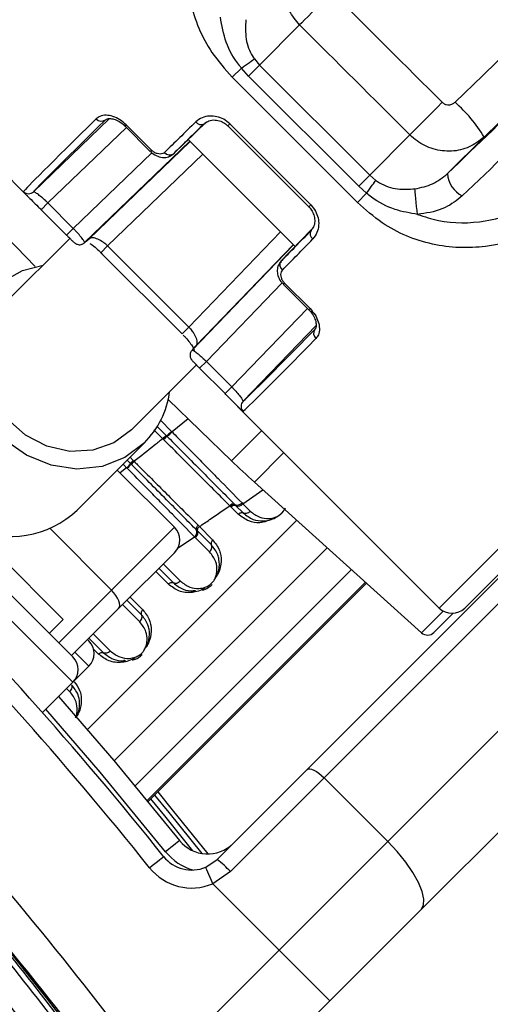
# Paper-space layout 'Wall Base Bracket' of a CAD drawing. Header units: millimetres. Extents: x 61326 to 443956, y 32752 to 406945.
# Tile 34 of 73: x 94187 to 95496, y 244780 to 247519. Entities that reach past the tile are written whole.
import ezdxf

# ---------------------------------------------------------------- set-up
doc = ezdxf.new("R2010")
doc.units = ezdxf.units.MM
doc.layers.add('COMPONENT_GEOMETRY', color=7, linetype='Continuous')
doc.styles.add('SLDTEXTSTYLE1', font='TXT', dxfattribs={"width": 0.75})
doc.dimstyles.new('SLDDIMSTYLE0', dxfattribs={"dimtxt": 2500, "dimasz": 165.1, "dimexe": 0, "dimexo": 0.0625, "dimgap": 625, "dimtad": 0, "dimtih": 1, "dimtoh": 1, "dimdec": 0, "dimlfac": 0.02, "dimrnd": 1e-09, "dimzin": 12, "dimdsep": 46, "dimtxsty": 'SLDTEXTSTYLE1', "dimsah": 1, "dimcen": 0.09, "dimadec": 0, "dimazin": 3, "dimtfac": 1, "dimtdec": 0, "dimtofl": 0, "dimtmove": 0, "dimatfit": 3, "dimfxl": 1, "dimfrac": 2, "dimtolj": 1, "dimtzin": 12, "dimarcsym": 0})

# ---------------------------------------------------------------- blocks, each defined once
blk = doc.blocks.new('_D_23')
at = {"layer": 'COMPONENT_GEOMETRY', "color": 7, "ltscale": 50}
for p, q in [((240160.5, 319828.1), (240160.5, 204975.3)), ((84224.7, 236918.1), (84224.7, 204975.3)), ((84224.7, 205134.1), (158498.2, 205134.1)), ((240160.5, 205134.1), (165887, 205134.1))]:
    blk.add_line(p, q, dxfattribs=at)
for points in [[(84224.7, 205134.1), (84389.8, 205108.7), (84389.8, 205159.5)], [(240160.5, 205134.1), (239995.4, 205159.5), (239995.4, 205108.7)]]:
    blk.add_solid(points, dxfattribs=at)
at = {"layer": 'COMPONENT_GEOMETRY', "color": 7, "ltscale": 50, "insert": (158498.2, 206372.4), "char_height": 2500, "attachment_point": 1, "style": 'SLDTEXTSTYLE1'}
blk.add_mtext('3119', dxfattribs=at)

psp = doc.layouts.new('Wall Base Bracket')

# ---------------------------------------------------------------- linework, layer by layer
at = {"color": 7, "linetype": 'Continuous', "lineweight": 25, "ltscale": 50}
for p, q in [((93650.17, 247586.21), (94211.24, 247025.15)), ((94965.78, 247504.13), (94854.19, 247392.54)), ((94839.86, 247409.5), (94854.19, 247392.54)), ((94803.84, 247383.91), (94778.38, 247358.45)), ((94823.69, 247362.04), (94803.84, 247383.91)), ((94823.69, 247362.04), (94854.19, 247392.54)), ((94854.19, 247392.54), (95160.64, 247086.1)), ((95126.54, 247010.29), (94778.38, 247358.45)), ((95130.13, 247055.6), (94823.69, 247362.04)), ((94435.97, 247243.2), (94225.33, 247040.19)), ((94479.61, 247223.17), (94550.33, 247152.45)), ((94553.71, 247155.83), (94482.99, 247226.55)), ((94706.59, 247234.35), (94614.6, 247145.73)), ((94765.84, 247223.47), (94991.56, 246997.75)), ((94771.3, 247228.92), (94997.01, 247003.21)), ((95272.67, 247198.14), (95160.64, 247086.1)), ((95478.86, 247192.23), (95377.17, 247090.53)), ((94367.31, 246898.44), (94660.11, 247180.64)), ((94655.56, 247185.19), (94953.28, 246887.47)), ((94550.33, 247152.45), (94550.33, 247152.45)), ((95130.13, 247055.6), (95160.64, 247086.1)), ((95160.64, 247086.1), (95177.59, 247071.77)), ((95152, 247035.75), (95130.13, 247055.6)), ((96603.27, 247060.34), (95425.01, 245882.08)), ((95152, 247035.75), (95126.54, 247010.29)), ((94059.85, 247007.87), (94229.87, 246831.81)), ((94265.23, 247008.79), (94246.55, 246990.11)), ((94335.95, 246938.07), (94265.23, 247008.79)), ((94246.55, 246990.11), (94317.27, 246919.39)), ((94335.95, 246938.07), (94317.27, 246919.39)), ((94998.08, 246933.97), (94913.83, 246846.51)), ((94986.51, 245432.97), (96485.86, 246932.33)), ((94326.34, 246910.39), (94145.66, 246729.71)), ((94431.6, 246889.23), (94657.32, 246663.51)), ((94666.53, 246599.22), (94948.73, 246892.02)), ((96533.31, 246909.07), (95033.96, 245409.71)), ((94412.91, 246870.54), (94638.63, 246644.82)), ((94920.54, 246782.24), (94991.26, 246711.51)), ((94920.54, 246782.24), (94920.54, 246782.24)), ((94923.92, 246785.62), (94994.64, 246714.89)), ((95210.73, 245232.93), (96710.09, 246732.29)), ((95011.58, 246668.17), (94808.28, 246457.24)), ((94334.5, 245746.16), (93514.26, 246566.41)), ((94497.8, 246377.57), (94680.07, 246559.84)), ((94706.16, 246567.86), (94687.48, 246549.18)), ((94706.16, 246567.86), (94776.89, 246497.14)), ((93618.55, 246539.89), (94307.98, 245850.46)), ((94758.2, 246478.46), (94687.48, 246549.18)), ((96803.14, 246542.5), (95303.79, 245043.14)), ((94776.89, 246497.14), (94758.2, 246478.46)), ((94599.9, 246461.78), (94775.97, 246291.76)), ((94793.24, 246443.14), (95354.3, 245882.08)), ((94609.37, 246373.49), (94610.84, 246372.01)), ((94346.93, 246154.57), (94533.86, 246341.51)), ((94585.92, 246352.2), (94584.95, 246353.16)), ((94587.34, 246350.77), (94585.92, 246352.2)), ((94594.7, 246362.06), (94595.71, 246361.04)), ((94595.71, 246361.05), (94597.16, 246359.58)), ((94495.03, 246284.26), (94485.82, 246293.47)), ((94496.59, 246282.69), (94495.03, 246284.26)), ((94502.57, 246292.8), (94504.14, 246291.23)), ((94504.14, 246291.23), (94505.2, 246290.16)), ((94458.24, 246265.89), (94617.34, 246106.79)), ((94486.07, 246270.69), (94484.47, 246272.3)), ((94497.64, 246281.64), (94496.6, 246282.68)), ((94839.78, 246232.25), (95305.06, 245813.31)), ((94805.62, 246174.29), (94807.87, 246172)), ((94772.73, 246165.32), (94771.23, 246166.83)), ((94774.92, 246163.12), (94772.73, 246165.32)), ((94795.01, 246143.03), (94774.92, 246163.12)), ((94784.94, 246170.55), (94786.44, 246169.03)), ((94786.44, 246169.04), (94788.65, 246166.82)), ((94788.65, 246166.82), (94808.95, 246146.53)), ((94807.87, 246172), (94828.46, 246151.42)), ((94442.46, 245931.91), (94617.34, 246106.79)), ((94681.41, 246096.6), (94679.05, 246098.97)), ((94720.21, 246057.79), (94681.4, 246096.61)), ((94683.02, 246112.4), (94686.89, 246108.54)), ((94686.89, 246108.54), (94723.71, 246071.73)), ((94715.32, 246038.28), (94675.95, 246077.65)), ((94617.34, 246036.08), (94461.89, 245880.63)), ((94573.91, 245992.65), (94614.49, 245952.07)), ((94544.18, 245343.65), (95151.82, 245951.29)), ((94525.76, 245863.34), (94485.18, 245903.92)), ((94461.89, 245880.63), (94330.96, 245749.7)), ((94269.09, 245811.57), (94307.98, 245850.46)), ((95339.46, 245814.21), (95392.79, 245867.54)), ((94375.57, 245794.31), (94379.08, 245790.8)), ((94379.46, 245798.2), (94420.04, 245757.62)), ((94334.5, 245675.45), (94379.11, 245720.06)), ((94250.38, 245591.33), (94334.5, 245675.45)), ((94736.1, 245182.56), (94986.51, 245432.97)), ((95033.96, 245409.71), (94773.11, 245148.87)), ((95033.96, 245409.71), (95210.73, 245232.93)), ((94908.43, 244930.63), (95210.73, 245232.93)), ((94704.4, 245161.2), (94736.1, 245182.56)), ((94773.11, 245148.87), (94723.9, 245115.16)), ((94723.9, 245115.16), (94908.43, 244930.63)), ((95303.79, 245043.14), (95049.85, 244789.21)), ((94558.12, 244580.32), (94908.43, 244930.63)), ((95049.85, 244789.21), (94908.43, 244930.63)), ((95049.85, 244789.21), (94688.36, 244427.71))]:
    psp.add_line(p, q, dxfattribs=at)
at = {"color": 8, "linetype": 'Continuous', "lineweight": 25, "ltscale": 50}
for p, q in [((94265.23, 247008.79), (94483.56, 247219.22)), ((94479.61, 247223.17), (94482.99, 247226.55)), ((94765.84, 247223.47), (94771.3, 247228.92)), ((94660.78, 247179.97), (94380.16, 246909.5)), ((94554.51, 247148.72), (94335.95, 246938.07)), ((94431.6, 246889.23), (94696.35, 247144.4)), ((94550.33, 247152.45), (94553.71, 247155.83)), ((95354.3, 245882.08), (96576.2, 247103.98)), ((94991.56, 246997.75), (94997.01, 247003.21)), ((94657.32, 246663.51), (94912.49, 246928.26)), ((94431.6, 246889.23), (94412.91, 246870.54)), ((94948.06, 246892.69), (94677.59, 246612.07)), ((94917.14, 246786.76), (94706.16, 246567.86)), ((94920.54, 246782.24), (94923.92, 246785.62)), ((94776.89, 246497.14), (94987.31, 246715.47)), ((94991.26, 246711.52), (94994.64, 246714.89)), ((94657.32, 246663.51), (94638.63, 246644.82)), ((94334.5, 245675.45), (93443.55, 246566.41)), ((94578.39, 246404.47), (94609.37, 246373.49)), ((94655.66, 246407.94), (94610.84, 246372.01)), ((94584.95, 246353.16), (94560.43, 246377.68)), ((94568.32, 246388.43), (94594.7, 246362.06)), ((94860.29, 246376.09), (94775.97, 246291.76)), ((94839.78, 246232.25), (94921.96, 246314.42)), ((94493.86, 246301.51), (94502.57, 246292.8)), ((94484.47, 246272.3), (94466.08, 246258.05)), ((94807.87, 246172), (94863.4, 246210.99)), ((94375.35, 245543.91), (94957.61, 246126.16)), ((94271.19, 246103.17), (94442.46, 245931.91)), ((94625.13, 246047.84), (94673.56, 246080.06)), ((94449.91, 245456.73), (95042.71, 246049.53)), ((94508.12, 245387.28), (95109.89, 245989.05)), ((94600.55, 245948.58), (94565.2, 245983.94)), ((94586.12, 246004.85), (94634.01, 245956.96)), ((94295.61, 245785.06), (94442.46, 245931.91)), ((95149.14, 245953.71), (94541.88, 245346.45)), ((94544.17, 245343.66), (95151.81, 245951.3)), ((94493.9, 245912.63), (94529.25, 245877.28)), ((94520.87, 245843.82), (94472.98, 245891.71)), ((95365.44, 245873.69), (95305.06, 245813.31)), ((94391.66, 245810.4), (94439.55, 245762.51)), ((94406.1, 245754.13), (94392.11, 245768.11)), ((94379.11, 245720.06), (94340.22, 245758.95)), ((94326.42, 245649.37), (94317.42, 245658.37))]:
    psp.add_line(p, q, dxfattribs=at)
at = {"color": 7, "linetype": 'Continuous', "lineweight": 25, "ltscale": 50, "flags": 128}
for points in [[(95398.44, 247289.32), (95475.46, 247363.77), (95552.4, 247438.12), (95629.24, 247512.37), (95705.96, 247586.49), (95782.56, 247660.49), (95859.03, 247734.34), (95935.34, 247808.03), (96011.49, 247881.56)], [(96147.71, 247838.34), (96064.72, 247758.22), (95981.52, 247677.88), (95898.12, 247597.34), (95814.55, 247516.61), (95730.82, 247435.72), (95646.95, 247354.69), (95562.96, 247273.51), (95478.86, 247192.23)], [(95055.6, 247594.73), (95041.09, 247580.17), (95026.8, 247565.82), (95013.13, 247552.06), (95000.43, 247539.27), (94989.07, 247527.8), (94979.34, 247517.95), (94971.51, 247509.99), (94965.78, 247504.13)], [(94803.84, 247383.91), (94809.77, 247388.18), (94815.53, 247392.31), (94820.98, 247396.21), (94826.01, 247399.79), (94830.5, 247402.97), (94834.36, 247405.69), (94837.5, 247407.88), (94839.86, 247409.5)], [(95362.58, 247288.82), (95348.05, 247274.25), (95333.75, 247259.88), (95320.06, 247246.11), (95307.36, 247233.31), (95295.98, 247221.82), (95286.24, 247211.96), (95278.4, 247204), (95272.67, 247198.14)], [(95152, 247035.75), (95156.27, 247041.68), (95160.4, 247047.44), (95164.3, 247052.89), (95167.88, 247057.91), (95171.07, 247062.41), (95173.78, 247066.27), (95175.97, 247069.41), (95177.59, 247071.77)], [(95294.09, 246977.03), (95292.69, 246987.67), (95291.3, 246998.92), (95289.99, 247010.21), (95288.84, 247020.95), (95287.9, 247030.56), (95287.22, 247038.56), (95286.83, 247044.52), (95286.77, 247048.13)], [(94533.86, 246341.51), (94479.84, 246300.81), (94415.88, 246276), (94346.01, 246268.64), (94274.61, 246279.18), (94206.17, 246306.97), (94144.99, 246350.26), (94094.92, 246406.33), (94059.1, 246471.65), (94039.78, 246542.13), (94038.18, 246613.32), (94054.39, 246680.77), (94087.4, 246740.23), (94135.14, 246787.96), (94194.6, 246820.98), (94251.87, 246835.92)], [(94497.8, 246377.57), (94448.63, 246341.45), (94390.04, 246321.08), (94326.39, 246317.95), (94262.39, 246332.3), (94202.8, 246363.06), (94152.02, 246407.96), (94113.83, 246463.67), (94091.06, 246526.04), (94085.4, 246590.47), (94097.27, 246652.16), (94125.78, 246706.54), (94145.66, 246729.71)], [(94461.89, 245880.63), (94464.32, 245884.41), (94465.29, 245889.41), (94464.78, 245895.43), (94462.8, 245902.24), (94459.42, 245909.58), (94454.78, 245917.16), (94449.05, 245924.7), (94442.46, 245931.91)], [(94666.88, 245925.56), (94667.59, 245927.26), (94668.48, 245928.71), (94669.53, 245929.86), (94670.71, 245930.66), (94671.98, 245931.1), (94673.3, 245931.17), (94674.63, 245930.86), (94675.94, 245930.17)], [(94472.43, 245731.1), (94473.13, 245732.81), (94474.03, 245734.26), (94475.08, 245735.4), (94476.25, 245736.21), (94477.52, 245736.65), (94478.85, 245736.71), (94480.18, 245736.4), (94481.49, 245735.72)], [(94294.89, 245635.85), (94448.66, 245458.2), (94631.89, 245235.44)], [(94986.51, 245432.97), (94989.55, 245434.65), (94993.83, 245434.91), (94999.19, 245433.73), (95005.42, 245431.17), (95012.28, 245427.31), (95019.51, 245422.32), (95026.83, 245416.38), (95033.96, 245409.71)], [(94570.95, 245370.41), (94611.4, 245321.06), (94710.25, 245197.88)], [(94631.89, 245235.44), (94631.14, 245234.84), (94628.92, 245233.06), (94625.31, 245230.17), (94620.45, 245226.29), (94614.54, 245221.56), (94607.78, 245216.16), (94600.46, 245210.3), (94592.84, 245204.21)], [(95303.79, 245043.14), (95310.5, 245055.3), (95311.53, 245072.42), (95306.82, 245093.85), (95296.57, 245118.77), (95281.15, 245146.21), (95261.17, 245175.13), (95237.39, 245204.41), (95210.73, 245232.93)], [(94548.23, 245159.6), (94555.85, 245165.7), (94563.18, 245171.55), (94569.93, 245176.95), (94575.85, 245181.68), (94580.7, 245185.57), (94584.31, 245188.45), (94586.53, 245190.23), (94587.28, 245190.83)], [(94723.9, 245115.16), (94720.09, 245124.14), (94716.44, 245132.78), (94713.06, 245140.73), (94710.11, 245147.71), (94707.68, 245153.44), (94705.88, 245157.69), (94704.77, 245160.31), (94704.4, 245161.2)]]:
    psp.add_lwpolyline(points, dxfattribs=at)
at = {"color": 8, "linetype": 'Continuous', "lineweight": 25, "ltscale": 50, "flags": 128}
for points in [[(94592.84, 245204.21), (94410.49, 245425.91), (94259.47, 245600.42)], [(94562.22, 245361.69), (94601.88, 245313.3), (94693.5, 245199.25)], [(94668.93, 245206.7), (94590.55, 245304.07), (94551.84, 245351.31)]]:
    psp.add_lwpolyline(points, dxfattribs=at)
at = {"color": 7, "linetype": 'Continuous', "lineweight": 25, "ltscale": 2500}
for centre, radius, start, end in [((95119.65, 246976.55), 418.99, 30.982, 48.28781), ((94414.22, 247254.71), 18.32, 219.14235, 306.64042), ((94691.16, 247244.69), 17.72, 215.59334, 299.87728), ((94604.41, 247160.62), 18.04, 217.80375, 304.41527), ((95453.79, 247096.41), 76.85, 184.38981, 242.35879), ((94211.44, 247054.57), 20, 224.99544, 314.02497), ((95012.78, 246923.07), 17.72, 150.12272, 234.40666), ((94928.71, 246836.31), 18.04, 145.58473, 232.19625), ((86464.4, 238696.31), 10400, 38.643507, 51.356493), ((86464.4, 238696.31), 10350, 38.643507, 51.356493), ((90724.72, 242956.63), 3750, 91.69334, 358.30666), ((90724.72, 242956.63), 3745.57, 91.6649, 358.3351), ((90724.72, 242956.63), 3695.6, 92.38945, 357.61055), ((95022.8, 246646.13), 18.32, 143.35958, 230.85765), ((94354.64, 246518.31), 251.75, 315.38879, 352.11809), ((94822.66, 246443.34), 20, 135.97503, 225.00456), ((94524.16, 246453.65), 119.07, 307.81521, 316.71698), ((94647.46, 246294.43), 85.78, 127.96342, 136.78837), ((94643.35, 246298.17), 76.84, 126.9485, 136.79873), ((94432.88, 246328.47), 76.27, 312.56624, 324.57224), ((94539.44, 246252.66), 54.5, 132.56732, 144.56735), ((94541.68, 246250.19), 54.11, 132.37805, 144.46233), ((96512.61, 248090.11), 2500, 226, 228), ((94161.85, 246350.29), 269.37, 245.48414, 313.40061), ((94780.66, 246159.22), 12.11, 69.27125, 141.08056), ((94784.32, 246155.57), 12.06, 68.9429, 141.22188), ((94794.72, 246182.57), 16.88, 248.94124, 321.22341), ((94581.99, 246071.43), 50, 315, 45), ((94663.09, 246093.36), 16.92, 308.21062, 19.38171), ((94690.47, 246102.9), 12.08, 128.11525, 198.96053), ((95389.66, 245917.44), 50, 225, 315), ((94343.75, 245755.42), 50, 315, 45), ((95321.79, 245831.89), 25, 228, 315), ((90724.72, 242956.63), 6000, 270, 27.917403), ((94299.14, 245710.81), 50, 315, 45), ((86393.69, 238625.6), 10000, 34.509169, 43.280869), ((86417.88, 238601.5), 10100, 36.296444, 42.072365), ((86417.88, 238601.5), 10000, 36.296444, 42.043063), ((94710, 245297.88), 100, 218.64351, 315), ((94665.39, 245253.27), 100, 218.64351, 292.95834), ((86393.69, 238625.6), 10000, 34.509169, 40.852588), ((94574.63, 244968.03), 268.51, 42.33747, 53.03396), ((94665.39, 245253.27), 150, 218.64351, 292.95834)]:
    psp.add_arc(centre, radius, start, end, dxfattribs=at)
at = {"color": 8, "linetype": 'Continuous', "lineweight": 25, "ltscale": 2500}
for centre, radius, start, end in [((90724.72, 242956.63), 5975, 270, 27.843717), ((94710, 245297.88), 150, 218.64351, 254.4516)]:
    psp.add_arc(centre, radius, start, end, dxfattribs=at)
at = {"color": 7, "linetype": 'Continuous', "lineweight": 25, "ltscale": 2500}
for centre, major_axis, ratio, start_param, end_param in [((175834.09, 163228.1), (329280.1, -329112.72), 0.0056957, 1.8233716, 1.8243331), ((175750.39, 163144.4), (329194.87, -329194.87), 0.0056094, 1.8233731, 1.8243346), ((95202.8, 248013.48), (1005.98, 973.92), 0.0058121, 2.4891568, 3.1048669), ((95216.71, 247999.11), (991.84, 959.78), 0.0058963, 2.4891595, 3.1048696), ((95344.23, 247872.06), (1005.98, 973.92), 0.0058121, 2.2906462, 2.4125992), ((95358.13, 247857.68), (991.84, 959.78), 0.0058963, 2.2906489, 2.4126019), ((95625.78, 247590.04), (959.78, 991.84), 0.0058963, 3.8705834, 3.9925364), ((95358.13, 247857.68), (991.84, 959.78), 0.0058963, 3.1814272, 3.3033802), ((95640.15, 247576.13), (973.92, 1005.98), 0.0058121, 3.8705861, 3.9925391), ((95767.2, 247448.62), (959.78, 991.84), 0.0058963, 3.1783157, 3.7940258), ((95625.78, 247590.04), (959.78, 991.84), 0.0058963, 2.9798051, 3.1017581), ((95781.57, 247434.71), (973.92, 1005.98), 0.0058121, 3.1783184, 3.7940285)]:
    psp.add_ellipse(centre, major_axis=major_axis, ratio=ratio, start_param=start_param, end_param=end_param, dxfattribs=at)
at = {"color": 7, "linetype": 'Continuous', "lineweight": 25, "ltscale": 50}
for points, knots in [([(94845.12, 248095.85), (94819.14, 248062.32), (94767.22, 247995.32), (94695.36, 247870.36), (94647.95, 247726.49), (94653.5, 247567.15), (94704.21, 247442.21), (94758.5, 247380.9), (94778.38, 247358.45)], [0, 0, 0, 0, 0.1516864, 0.3031713, 0.5264844, 0.7117272, 0.8944428, 1, 1, 1, 1]), ([(95377.17, 247090.53), (95543.61, 247250.97), (95815.99, 247513.54), (96088.61, 247776.33), (96194.64, 247878.54)], [0, 0, 0, 0, 0.6110496, 1, 1, 1, 1]), ([(96239.79, 247814.36), (96133.08, 247712.31), (95859, 247450.2), (95585.29, 247188.28), (95418.14, 247028.33)], [0, 0, 0, 0, 0.3893271, 1, 1, 1, 1]), ([(94965.78, 247504.13), (94955.23, 247516.82), (94934.18, 247542.12), (94919.71, 247589.82), (94920.36, 247638.55), (94935.03, 247680.52), (94952.57, 247701.57), (94959.83, 247710.28)], [0, 0, 0, 0, 0.2115316, 0.4216896, 0.6326248, 0.8479114, 1, 1, 1, 1]), ([(94803.84, 247383.91), (94801.95, 247386.23), (94784.3, 247407.9), (94757.92, 247454.08), (94749.34, 247502.32), (94745.12, 247526)], [0, 0, 0, 0, 0.0575563, 0.5375513, 1, 1, 1, 1]), ([(94816.22, 247518.67), (94815.26, 247500.59), (94813.37, 247465.02), (94826.49, 247430.38), (94837.17, 247413.38), (94838.66, 247411.24), (94839.86, 247409.5)], [0, 0, 0, 0, 0.4734055, 0.9315652, 0.9445869, 1, 1, 1, 1]), ([(95362.58, 247288.82), (95363.65, 247287.86), (95366.84, 247285.01), (95373.62, 247282.03), (95382.47, 247281.37), (95391.36, 247283.68), (95396.08, 247287.44), (95398.44, 247289.32)], [0, 0, 0, 0, 0.1086781, 0.3232203, 0.5455753, 0.7724853, 1, 1, 1, 1]), ([(94482.99, 247226.55), (94477.27, 247231.55), (94465.82, 247241.57), (94445.96, 247250.47), (94426.65, 247253.76), (94410.46, 247251.2), (94403.21, 247245.61), (94400.01, 247243.15)], [0, 0, 0, 0, 0.1997486, 0.3998664, 0.6070316, 0.8265411, 1, 1, 1, 1]), ([(94426.32, 247240.21), (94427.5, 247241.34), (94429.78, 247243.53), (94441.72, 247244.17), (94456.2, 247239.95), (94469.76, 247232.53), (94476.79, 247225.44), (94479.33, 247222.87)], [0, 0, 0, 0, 0.23942562, 0.46302243, 0.66616983, 0.87915866, 1, 1, 1, 1]), ([(94771.3, 247228.92), (94765.84, 247233.53), (94754.94, 247242.73), (94734.98, 247249.88), (94714.17, 247251.59), (94693.15, 247247.11), (94682.33, 247238.71), (94676.76, 247234.38)], [0, 0, 0, 0, 0.1783772, 0.3568281, 0.5479175, 0.7670112, 1, 1, 1, 1]), ([(94701.68, 247229.18), (94705.11, 247232.3), (94711.97, 247238.55), (94729.07, 247240.6), (94745.51, 247237.13), (94758.08, 247230.86), (94763.6, 247225.15), (94765.54, 247223.15)], [0, 0, 0, 0, 0.2644881, 0.5303189, 0.7390128, 0.9085684, 1, 1, 1, 1]), ([(95478.86, 247192.23), (95465.68, 247181.95), (95439.24, 247161.32), (95388.48, 247150.33), (95337.45, 247156.41), (95298, 247175.22), (95279.06, 247192.36), (95272.67, 247198.14)], [0, 0, 0, 0, 0.2228125, 0.4471525, 0.6703767, 0.8887653, 1, 1, 1, 1]), ([(94550.64, 247152.75), (94552.04, 247151.21), (94557.63, 247145.04), (94571.07, 247137.78), (94588.15, 247134.35), (94603.91, 247137.26), (94611.15, 247143.22), (94614.49, 247145.97)], [0, 0, 0, 0, 0.0819177, 0.3282831, 0.5925654, 0.8120757, 1, 1, 1, 1]), ([(94590.15, 247149.56), (94588.57, 247148.32), (94585.12, 247145.62), (94577.87, 247144.31), (94569.54, 247145.61), (94561.04, 247149.4), (94556.15, 247153.69), (94553.71, 247155.83)], [0, 0, 0, 0, 0.1829637, 0.3999881, 0.6043466, 0.8023827, 1, 1, 1, 1]), ([(95294.09, 246977.03), (95313.33, 246970.81), (95374.56, 246951.01), (95493.48, 246952.88), (95621.05, 246999.24), (95733.18, 247067.18), (95793.63, 247115.31), (95823.87, 247139.39)], [0, 0, 0, 0, 0.1039535, 0.3308959, 0.6101642, 0.8049374, 1, 1, 1, 1]), ([(95286.77, 247048.13), (95303.67, 247051.73), (95337.59, 247058.97), (95363.95, 247079.99), (95377.17, 247090.53)], [0, 0, 0, 0, 0.4985008, 1, 1, 1, 1]), ([(95863.94, 247077.03), (95830.42, 247051.05), (95763.41, 246999.13), (95638.46, 246927.27), (95494.58, 246879.85), (95335.24, 246885.4), (95210.3, 246936.12), (95148.99, 246990.41), (95126.54, 247010.29)], [0, 0, 0, 0, 0.1516864, 0.3031713, 0.5264844, 0.7117272, 0.8944428, 1, 1, 1, 1]), ([(95177.59, 247071.77), (95180.93, 247069.54), (95199.23, 247057.36), (95236.52, 247045.17), (95270.61, 247047.18), (95286.77, 247048.13)], [0, 0, 0, 0, 0.1052646, 0.5760788, 1, 1, 1, 1]), ([(94205.88, 247030.62), (94206.74, 247029.71), (94210.27, 247026.02), (94221.67, 247014.82), (94235.34, 247001.3), (94243.81, 246992.84), (94246.55, 246990.11)], [0, 0, 0, 0, 0.1181243, 0.4851413, 0.833605, 1, 1, 1, 1]), ([(94265.23, 247008.79), (94263.25, 247010.72), (94257.11, 247016.69), (94246.54, 247026.02), (94235.71, 247034.53), (94227.75, 247039.86), (94226.14, 247040.08), (94225.33, 247040.19)], [0, 0, 0, 0, 0.10050567, 0.3121767, 0.53759339, 0.76842117, 1, 1, 1, 1]), ([(95294.09, 246977.03), (95272.93, 246980.65), (95227.31, 246988.44), (95180.31, 247013.19), (95156.44, 247032.21), (95152, 247035.75)], [0, 0, 0, 0, 0.41314286, 0.89081702, 1, 1, 1, 1]), ([(95418.14, 247028.33), (95403.15, 247016.47), (95385.65, 247002.62), (95343.68, 246984.3), (95317.24, 246980.43), (95294.09, 246977.03)], [0, 0, 0, 0, 0.4256636, 0.4970368, 1, 1, 1, 1]), ([(94991.51, 246997.69), (94991.71, 246997.53), (94995.64, 246994.29), (95001.38, 246985.39), (95007.05, 246971.6), (95008.39, 246956.17), (95005.36, 246941.61), (94999.72, 246935.49), (94997.01, 246932.54)], [0, 0, 0, 0, 0.0082425, 0.1665268, 0.3334653, 0.5310518, 0.7740945, 1, 1, 1, 1]), ([(94997.01, 247003.21), (95001.62, 246997.75), (95010.83, 246986.84), (95017.98, 246966.89), (95019.68, 246946.08), (95015.2, 246925.06), (95006.8, 246914.24), (95002.47, 246908.66)], [0, 0, 0, 0, 0.1783772, 0.3568281, 0.5479175, 0.7670112, 1, 1, 1, 1]), ([(94317.27, 246919.39), (94317.39, 246919.26), (94318.69, 246917.95), (94319.99, 246916.67), (94321.17, 246915.51)], [0, 0, 0, 0, 0.0950067, 1, 1, 1, 1]), ([(94321.17, 246915.51), (94322.55, 246914.13), (94326.57, 246910.14), (94332.49, 246904.37), (94337.38, 246899.85), (94340.1, 246897.49), (94343.39, 246895.31), (94347.19, 246893.57), (94352.22, 246892.62), (94357.07, 246892.72), (94359.7, 246894.02), (94360.45, 246894.4)], [0, 0, 0, 0, 0.0980905, 0.2842917, 0.4903107, 0.6343031, 0.6982095, 0.7653772, 0.8539974, 0.9578943, 1, 1, 1, 1]), ([(94367.31, 246898.44), (94367.3, 246899.33), (94367.27, 246901.14), (94361.66, 246909.31), (94352.72, 246920.2), (94343.45, 246930.39), (94337.72, 246936.27), (94335.95, 246938.07)], [0, 0, 0, 0, 0.2297359, 0.4619589, 0.6889879, 0.9044922, 1, 1, 1, 1]), ([(94360.45, 246894.4), (94361.92, 246894.89), (94364.52, 246895.75), (94366.32, 246897.8), (94367.09, 246898.69)], [0, 0, 0, 0, 0.56672674, 1, 1, 1, 1]), ([(94431.6, 246889.23), (94430.79, 246890.01), (94426.66, 246894.01), (94421.19, 246898.36), (94411.4, 246904.95), (94399.85, 246910.58), (94387.1, 246913.13), (94382.48, 246910.71), (94380.16, 246909.5)], [0, 0, 0, 0, 0.03755443, 0.19254429, 0.23529415, 0.47399381, 0.73550074, 1, 1, 1, 1]), ([(94382.13, 246896.42), (94386.74, 246893.08), (94395.36, 246886.86), (94408.14, 246875.56), (94414.58, 246868.68), (94416.7, 246866.42)], [0, 0, 0, 0, 0.4366046, 0.8154253, 1, 1, 1, 1]), ([(92055.33, 246860.48), (92147.58, 246795.66), (92424.85, 246600.86), (92867.11, 246248.45), (93369.38, 245792.66), (93830.51, 245311.19), (94253.96, 244810.99), (94503.69, 244461.83), (94628.56, 244287.26)], [0, 0, 0, 0, 0.0924369, 0.2778181, 0.4631993, 0.6481528, 0.8240764, 1, 1, 1, 1]), ([(94616.95, 244279.41), (94492.28, 244453.74), (94242.93, 244802.41), (93820.12, 245301.9), (93359.67, 245782.66), (92858.12, 246237.77), (92416.5, 246589.64), (92139.63, 246784.14), (92047.5, 246848.86)], [0, 0, 0, 0, 0.1759264, 0.3518527, 0.5368032, 0.7221829, 0.9075626, 1, 1, 1, 1]), ([(94914.1, 246845.98), (94911.39, 246842.89), (94905.49, 246836.15), (94902.73, 246821.89), (94904.87, 246806.25), (94911.22, 246792.18), (94918.29, 246785.27), (94920.97, 246782.65)], [0, 0, 0, 0, 0.17913739, 0.39021022, 0.61071412, 0.85230515, 1, 1, 1, 1]), ([(94917.65, 246822.06), (94916.41, 246820.48), (94913.71, 246817.03), (94912.4, 246809.78), (94913.7, 246801.45), (94917.49, 246792.95), (94921.78, 246788.06), (94923.92, 246785.62)], [0, 0, 0, 0, 0.1829637, 0.3999881, 0.6043466, 0.8023827, 1, 1, 1, 1]), ([(92005.58, 246787.33), (92097.73, 246722.63), (92374.67, 246528.19), (92816.22, 246176.14), (93317.37, 245720.51), (93773.85, 245242.34), (94189.83, 244749.31), (94433.55, 244408.1), (94555.42, 244237.49)], [0, 0, 0, 0, 0.0931497, 0.2799683, 0.4667869, 0.6531644, 0.826582, 1, 1, 1, 1]), ([(94526.61, 244217.78), (94405.2, 244387.79), (94162.39, 244727.82), (93747.92, 245219.13), (93293.08, 245695.6), (92793.69, 246149.59), (92353.68, 246500.35), (92077.69, 246694.07), (91985.87, 246758.52)], [0, 0, 0, 0, 0.1734181, 0.3468359, 0.5332128, 0.720031, 0.9068492, 1, 1, 1, 1]), ([(94991.16, 246711.4), (94991.7, 246710.92), (94996.55, 246706.66), (95003.72, 246696.32), (95010.42, 246681.9), (95012.46, 246668.75), (95010.75, 246660.14), (95008.94, 246658.35), (95008.12, 246657.54)], [0, 0, 0, 0, 0.0239535, 0.213813, 0.408228, 0.6107388, 0.8234031, 1, 1, 1, 1]), ([(94994.64, 246714.89), (94999.64, 246709.18), (95009.66, 246697.73), (95018.56, 246677.87), (95021.85, 246658.56), (95019.29, 246642.37), (95013.7, 246635.12), (95011.24, 246631.92)], [0, 0, 0, 0, 0.1997486, 0.3998664, 0.6070316, 0.8265411, 1, 1, 1, 1]), ([(94641.68, 246641.45), (94644.02, 246639.06), (94650.98, 246632), (94660.61, 246619.88), (94668.81, 246607.99), (94672.55, 246600.25), (94672.77, 246599.43), (94672.85, 246599.14)], [0, 0, 0, 0, 0.1216358, 0.3601591, 0.6186534, 0.8649507, 1, 1, 1, 1]), ([(94657.32, 246663.51), (94658.1, 246662.7), (94662.1, 246658.56), (94666.45, 246653.1), (94673.04, 246643.31), (94678.68, 246631.76), (94681.22, 246619.01), (94678.81, 246614.39), (94677.59, 246612.07)], [0, 0, 0, 0, 0.03755443, 0.19254429, 0.23529415, 0.47399381, 0.73550074, 1, 1, 1, 1]), ([(94666.68, 246599.31), (94665.1, 246597.35), (94662.26, 246593.81), (94660.8, 246587.7), (94660.88, 246582.62), (94661.92, 246578.53), (94663.32, 246575.51), (94664.61, 246573.45), (94666.01, 246571.57), (94668.47, 246568.67), (94671.99, 246564.88), (94676.16, 246560.63), (94677.29, 246559.48)], [0, 0, 0, 0, 0.1281463, 0.2304087, 0.3159217, 0.3890642, 0.4497994, 0.4988669, 0.5534092, 0.6611176, 0.9086158, 1, 1, 1, 1]), ([(94666.53, 246599.22), (94667.42, 246599.2), (94669.23, 246599.18), (94677.41, 246593.57), (94688.29, 246584.63), (94698.48, 246575.36), (94704.36, 246569.62), (94706.16, 246567.86)], [0, 0, 0, 0, 0.2297359, 0.4619589, 0.6889879, 0.9044922, 1, 1, 1, 1]), ([(94687.48, 246549.18), (94686.42, 246550.24), (94682.96, 246553.71), (94679.21, 246557.47), (94677.34, 246559.41), (94677.28, 246559.48)], [0, 0, 0, 0, 0.29876287, 0.97700475, 1, 1, 1, 1]), ([(94797.1, 246439.34), (94796.69, 246439.73), (94793.4, 246442.88), (94782.83, 246453.66), (94769.4, 246467.24), (94760.93, 246475.72), (94758.2, 246478.46)], [0, 0, 0, 0, 0.0554986, 0.448579, 0.8217886, 1, 1, 1, 1]), ([(94776.89, 246497.14), (94778.81, 246495.16), (94784.78, 246489.01), (94794.11, 246478.45), (94802.62, 246467.62), (94807.95, 246459.65), (94808.17, 246458.05), (94808.28, 246457.24)], [0, 0, 0, 0, 0.10050567, 0.3121767, 0.53759339, 0.76842117, 1, 1, 1, 1]), ([(94609.38, 246373.47), (94607.75, 246371.85), (94604.47, 246368.6), (94599.97, 246364.44), (94597.02, 246361.93), (94596.06, 246361.28), (94595.71, 246361.05)], [0, 0, 0, 0, 0.2796073, 0.5592095, 0.8388268, 1, 1, 1, 1]), ([(94610.84, 246372.01), (94616.49, 246366.3), (94639.76, 246342.76), (94674.95, 246307.12), (94711.61, 246269.93), (94755.7, 246225.16), (94784.15, 246196.17), (94805.62, 246174.29)], [0, 0, 0, 0, 0.0787019, 0.3245885, 0.4966859, 0.6200328, 1, 1, 1, 1]), ([(94584.95, 246353.16), (94577.06, 246346.9), (94550.54, 246325.83), (94523.91, 246304.88), (94505.2, 246290.16)], [0, 0, 0, 0, 0.2971598, 1, 1, 1, 1]), ([(94585.93, 246352.19), (94586.97, 246353.22), (94589.05, 246355.3), (94591.99, 246358.04), (94594.41, 246360.16), (94595.27, 246360.76), (94595.7, 246361.05)], [0, 0, 0, 0, 0.2499967, 0.5000306, 0.7500595, 1, 1, 1, 1]), ([(94771.23, 246166.83), (94768.88, 246169.18), (94753.93, 246184.14), (94726.26, 246211.8), (94668.77, 246269.31), (94621.19, 246316.91), (94587.34, 246350.77)], [0, 0, 0, 0, 0.0466045, 0.2962935, 0.4993122, 1, 1, 1, 1]), ([(94597.16, 246359.58), (94599.8, 246356.93), (94634.37, 246322.18), (94682.55, 246273.71), (94738.97, 246216.89), (94767.24, 246188.4), (94782.54, 246172.97), (94784.94, 246170.55)], [0, 0, 0, 0, 0.0381827, 0.5006659, 0.7036208, 0.9533684, 1, 1, 1, 1]), ([(94496.59, 246282.69), (94496.72, 246282.95), (94496.97, 246283.45), (94498.67, 246285.47), (94501.11, 246288.13), (94503.13, 246290.2), (94504.14, 246291.23)], [0, 0, 0, 0, 0.2500259, 0.4999837, 0.7500082, 1, 1, 1, 1]), ([(94505.2, 246290.16), (94508.48, 246286.89), (94541.06, 246254.32), (94586.86, 246208.54), (94642.63, 246152.79), (94668.33, 246127.09), (94683.02, 246112.4)], [0, 0, 0, 0, 0.0506726, 0.5038185, 0.7163245, 1, 1, 1, 1]), ([(94496.6, 246282.68), (94496.53, 246282.48), (94496.32, 246281.94), (94494.44, 246279.58), (94490.81, 246275.54), (94487.65, 246272.3), (94486.07, 246270.69)], [0, 0, 0, 0, 0.1610401, 0.4406701, 0.7203401, 1, 1, 1, 1]), ([(94673.56, 246080.06), (94653.6, 246100.41), (94626.54, 246128.01), (94584.49, 246170.78), (94547.73, 246208.14), (94513.33, 246243.05), (94490.87, 246265.82), (94486.07, 246270.69)], [0, 0, 0, 0, 0.3631054, 0.4923334, 0.6722183, 0.9298682, 1, 1, 1, 1]), ([(94679.05, 246098.97), (94677.93, 246100.1), (94663.58, 246114.58), (94636.42, 246141.96), (94578.26, 246200.54), (94530.93, 246248.15), (94497.64, 246281.64)], [0, 0, 0, 0, 0.0221072, 0.2836485, 0.4962065, 1, 1, 1, 1]), ([(94805.62, 246174.29), (94803.87, 246172.79), (94800.38, 246169.8), (94794.34, 246167.63), (94789.53, 246167.56), (94787.27, 246168.64), (94786.44, 246169.04)], [0, 0, 0, 0, 0.2796827, 0.559379, 0.8390663, 1, 1, 1, 1]), ([(94686.89, 246108.54), (94696.38, 246115.05), (94724.56, 246134.37), (94752.62, 246153.88), (94771.23, 246166.83)], [0, 0, 0, 0, 0.3365068, 1, 1, 1, 1]), ([(94772.72, 246165.32), (94773.83, 246166.28), (94776.05, 246168.2), (94779.88, 246169.79), (94783.58, 246170.24), (94785.49, 246169.43), (94786.45, 246169.03)], [0, 0, 0, 0, 0.2499908, 0.5000026, 0.7499824, 1, 1, 1, 1]), ([(94795.01, 246143.03), (94796.12, 246143.99), (94798.34, 246145.91), (94802.21, 246147.45), (94805.98, 246147.83), (94807.96, 246146.96), (94808.95, 246146.53)], [0, 0, 0, 0, 0.2499943, 0.4999915, 0.7500143, 1, 1, 1, 1]), ([(94808.95, 246146.53), (94817.7, 246139.7), (94833.58, 246127.33), (94861.34, 246122.84), (94884.39, 246126.46), (94902.21, 246134.75), (94915.42, 246145.55), (94923.37, 246154.58), (94925.88, 246159.72), (94926.25, 246160.47)], [0, 0, 0, 0, 0.2833855, 0.5139322, 0.6775357, 0.7923351, 0.8894329, 0.9838171, 1, 1, 1, 1]), ([(94828.46, 246151.42), (94826.71, 246149.93), (94823.2, 246146.95), (94817.07, 246144.88), (94812.16, 246144.94), (94809.81, 246146.1), (94808.95, 246146.53)], [0, 0, 0, 0, 0.2796418, 0.5592743, 0.8389017, 1, 1, 1, 1]), ([(94675.95, 246077.65), (94677.45, 246079.39), (94680.45, 246082.88), (94682.67, 246088.85), (94682.8, 246093.58), (94681.77, 246095.8), (94681.4, 246096.61)], [0, 0, 0, 0, 0.2796151, 0.5592455, 0.838874, 1, 1, 1, 1]), ([(94686.89, 246108.54), (94685.79, 246107.57), (94683.59, 246105.63), (94681.57, 246102.24), (94680.66, 246099), (94681.16, 246097.4), (94681.4, 246096.61)], [0, 0, 0, 0, 0.24997049, 0.49997669, 0.75000429, 1, 1, 1, 1]), ([(94675.95, 246077.65), (94675.94, 246077.66), (94675.15, 246078.46), (94674.35, 246079.26), (94673.56, 246080.06)], [0, 0, 0, 0, 0.0096054, 1, 1, 1, 1]), ([(94723.71, 246071.73), (94722.75, 246070.62), (94720.83, 246068.4), (94719.29, 246064.53), (94718.91, 246060.75), (94719.78, 246058.78), (94720.21, 246057.79)], [0, 0, 0, 0, 0.2499943, 0.4999915, 0.7500143, 1, 1, 1, 1]), ([(94723.71, 246071.73), (94731.03, 246062.4), (94741.17, 246049.49), (94747.84, 246023.27), (94747.68, 246000.64), (94740.22, 245979.76), (94735.23, 245971.23), (94734.18, 245969.42)], [0, 0, 0, 0, 0.35081828, 0.4854244, 0.78398714, 0.95419625, 1, 1, 1, 1]), ([(94634.01, 245956.96), (94642.27, 245950.55), (94657.01, 245939.12), (94681.88, 245935.31), (94700.77, 245938.45), (94713.35, 245944.4), (94722.15, 245951.64), (94728.95, 245960.74), (94734.1, 245972.82), (94736.78, 245990.32), (94733.39, 246014.73), (94722.06, 246029.49), (94715.32, 246038.28)], [0, 0, 0, 0, 0.18155104, 0.32379535, 0.40885179, 0.46229653, 0.50418514, 0.54598488, 0.60055792, 0.67730401, 0.80790474, 1, 1, 1, 1]), ([(94715.32, 246038.28), (94716.81, 246040.03), (94719.79, 246043.54), (94721.86, 246049.66), (94721.8, 246054.58), (94720.64, 246056.93), (94720.21, 246057.79)], [0, 0, 0, 0, 0.279643, 0.5592767, 0.8388968, 1, 1, 1, 1]), ([(94731.73, 245965.49), (94732.59, 245966.97), (94736.76, 245974.19), (94743.08, 245992.59), (94742.93, 246012.8), (94736.6, 246037), (94727.1, 246049.06), (94720.21, 246057.79)], [0, 0, 0, 0, 0.0414388, 0.2012958, 0.4991802, 0.6372729, 1, 1, 1, 1]), ([(94634.01, 245956.96), (94632.25, 245955.47), (94628.75, 245952.49), (94622.62, 245950.43), (94617.7, 245950.48), (94615.35, 245951.65), (94614.49, 245952.07)], [0, 0, 0, 0, 0.279643, 0.5592767, 0.8388968, 1, 1, 1, 1]), ([(94600.55, 245948.58), (94601.66, 245949.54), (94603.88, 245951.46), (94607.76, 245953), (94611.53, 245953.38), (94613.51, 245952.51), (94614.49, 245952.07)], [0, 0, 0, 0, 0.2499927, 0.4999882, 0.7500231, 1, 1, 1, 1]), ([(94666.88, 245925.56), (94666.75, 245925.54), (94653.41, 245924.05), (94628.15, 245927.06), (94609.74, 245941.42), (94600.55, 245948.58)], [0, 0, 0, 0, 0.0050364, 0.5035996, 1, 1, 1, 1]), ([(94614.49, 245952.07), (94623.1, 245945.35), (94638.97, 245932.97), (94661.84, 245929.06), (94674.05, 245930.02), (94675.94, 245930.17)], [0, 0, 0, 0, 0.5006921, 0.9227819, 1, 1, 1, 1]), ([(94702.46, 245937.86), (94696.29, 245934.64), (94684.24, 245928.33), (94672.58, 245926.47), (94666.88, 245925.56)], [0, 0, 0, 0, 0.5118689, 1, 1, 1, 1]), ([(94695.12, 245931.68), (94700.82, 245933.59), (94710.6, 245936.88), (94718.82, 245944.25), (94722.24, 245947.33)], [0, 0, 0, 0, 0.58295461, 1, 1, 1, 1]), ([(94529.25, 245877.28), (94528.29, 245876.17), (94526.37, 245873.95), (94524.83, 245870.07), (94524.46, 245866.3), (94525.32, 245864.33), (94525.76, 245863.34)], [0, 0, 0, 0, 0.2499927, 0.4999882, 0.7500231, 1, 1, 1, 1]), ([(94529.25, 245877.28), (94536.58, 245867.94), (94546.71, 245855.03), (94553.38, 245828.81), (94553.23, 245806.19), (94545.76, 245785.31), (94540.78, 245776.78), (94539.72, 245774.97)], [0, 0, 0, 0, 0.35081859, 0.48542484, 0.7839893, 0.95419856, 1, 1, 1, 1]), ([(94520.87, 245843.82), (94522.36, 245845.58), (94525.34, 245849.08), (94527.41, 245855.21), (94527.35, 245860.13), (94526.18, 245862.48), (94525.76, 245863.34)], [0, 0, 0, 0, 0.279643, 0.5592767, 0.8388968, 1, 1, 1, 1]), ([(94537.28, 245771.03), (94538.14, 245772.52), (94542.3, 245779.74), (94548.63, 245798.13), (94548.47, 245818.35), (94542.14, 245842.54), (94532.64, 245854.6), (94525.76, 245863.34)], [0, 0, 0, 0, 0.0414363, 0.2012936, 0.4991787, 0.6372716, 1, 1, 1, 1]), ([(94439.55, 245762.51), (94447.82, 245756.1), (94462.55, 245744.67), (94487.42, 245740.85), (94506.32, 245743.99), (94518.9, 245749.95), (94527.69, 245757.18), (94534.49, 245766.29), (94539.65, 245778.36), (94542.32, 245795.87), (94538.93, 245820.27), (94527.61, 245835.04), (94520.87, 245843.82)], [0, 0, 0, 0, 0.181551, 0.3237947, 0.4088521, 0.4622955, 0.5041856, 0.5459839, 0.6005569, 0.677304, 0.8079048, 1, 1, 1, 1]), ([(94406.1, 245754.13), (94407.21, 245755.09), (94409.43, 245757.01), (94413.3, 245758.54), (94417.08, 245758.92), (94419.05, 245758.05), (94420.04, 245757.62)], [0, 0, 0, 0, 0.2499943, 0.4999915, 0.7500143, 1, 1, 1, 1]), ([(94472.43, 245731.1), (94472.29, 245731.09), (94458.95, 245729.6), (94433.7, 245732.61), (94415.29, 245746.96), (94406.1, 245754.13)], [0, 0, 0, 0, 0.0050365, 0.5035988, 1, 1, 1, 1]), ([(94439.55, 245762.51), (94437.8, 245761.02), (94434.29, 245758.04), (94428.17, 245755.97), (94423.25, 245756.03), (94420.9, 245757.19), (94420.04, 245757.62)], [0, 0, 0, 0, 0.2796418, 0.5592743, 0.8389017, 1, 1, 1, 1]), ([(94420.04, 245757.62), (94428.65, 245750.9), (94444.51, 245738.52), (94467.38, 245734.61), (94479.6, 245735.57), (94481.49, 245735.72)], [0, 0, 0, 0, 0.5006921, 0.9227819, 1, 1, 1, 1]), ([(94508.01, 245743.41), (94501.84, 245740.18), (94489.78, 245733.87), (94478.12, 245732.01), (94472.43, 245731.1)], [0, 0, 0, 0, 0.5118725, 1, 1, 1, 1]), ([(94500.66, 245737.23), (94506.37, 245739.14), (94516.15, 245742.42), (94524.36, 245749.8), (94527.79, 245752.87)], [0, 0, 0, 0, 0.5829588, 1, 1, 1, 1]), ([(94326.42, 245649.37), (94327.9, 245651.12), (94330.88, 245654.63), (94332.95, 245660.76), (94332.9, 245665.68), (94331.73, 245668.02), (94331.3, 245668.88)], [0, 0, 0, 0, 0.279643, 0.5592767, 0.8388968, 1, 1, 1, 1]), ([(94342.57, 245576.6), (94343.07, 245577.28), (94347.48, 245583.3), (94352.39, 245598.46), (94354.66, 245619.76), (94349.39, 245645.71), (94338.14, 245660.13), (94331.3, 245668.88)], [0, 0, 0, 0, 0.0195957, 0.1741117, 0.4023427, 0.6370366, 1, 1, 1, 1])]:
    psp.add_open_spline(points, degree=3, knots=knots, dxfattribs=at)
at = {"color": 8, "linetype": 'Continuous', "lineweight": 25, "ltscale": 50}
for points, knots in [([(94197.29, 247040.43), (94197.57, 247039.76), (94198.03, 247038.63), (94203.62, 247032.93), (94205.88, 247030.62)], [0, 0, 0, 0, 0.59470834, 1, 1, 1, 1]), ([(94808.52, 246429.2), (94807.8, 246429.53), (94806.45, 246430.15), (94800.05, 246436.43), (94797.1, 246439.34)], [0, 0, 0, 0, 0.5379701, 1, 1, 1, 1]), ([(94484.47, 246272.3), (94483.19, 246273.59), (94479.88, 246276.89), (94476.58, 246280.19), (94474.56, 246282.21)], [0, 0, 0, 0, 0.3894235, 1, 1, 1, 1]), ([(94828.46, 246151.42), (94836.72, 246145.01), (94851.46, 246133.58), (94876.34, 246129.76), (94895.21, 246132.9), (94907.85, 246138.85), (94916.48, 246146.1), (94921.62, 246152.35), (94923.17, 246156.05), (94923.51, 246156.86)], [0, 0, 0, 0, 0.3254772, 0.5804857, 0.7329732, 0.8287843, 0.9038832, 0.9788174, 1, 1, 1, 1]), ([(94874.58, 246123.28), (94867.96, 246121.7), (94849.92, 246117.4), (94821.5, 246122.8), (94804.38, 246135.87), (94795.01, 246143.03)], [0, 0, 0, 0, 0.207901, 0.566327, 1, 1, 1, 1]), ([(94338.74, 245676.59), (94344.43, 245669.15), (94354.83, 245655.56), (94359.48, 245629.78), (94356.86, 245605.89), (94350.17, 245587.25), (94343.86, 245578.93), (94342.32, 245576.89)], [0, 0, 0, 0, 0.2896558, 0.5293878, 0.7708729, 0.9440749, 1, 1, 1, 1]), ([(94341.9, 245577.4), (94342.68, 245579.03), (94345.97, 245585.94), (94347.56, 245601.42), (94344.62, 245625.8), (94333.21, 245640.57), (94326.42, 245649.37)], [0, 0, 0, 0, 0.0561551, 0.2374669, 0.5459445, 1, 1, 1, 1])]:
    psp.add_open_spline(points, degree=3, knots=knots, dxfattribs=at)

# ---------------------------------------------------------------- dimensions: what is measured, and where the dimension line sits
at = {"layer": 'COMPONENT_GEOMETRY', "color": 7, "ltscale": 50}
dim = psp.add_linear_dim(base=(84224.72, 205134.08), p1=(240160.49, 319891.58), p2=(84224.72, 236981.63), dimstyle='SLDDIMSTYLE0', dxfattribs=at)
dim.commit()
dim.dimension.update_dxf_attribs({"geometry": '_D_23', "text_midpoint": (162192.6, 205134.08), "dimtype": 160})

doc.saveas('drawing.dxf')
